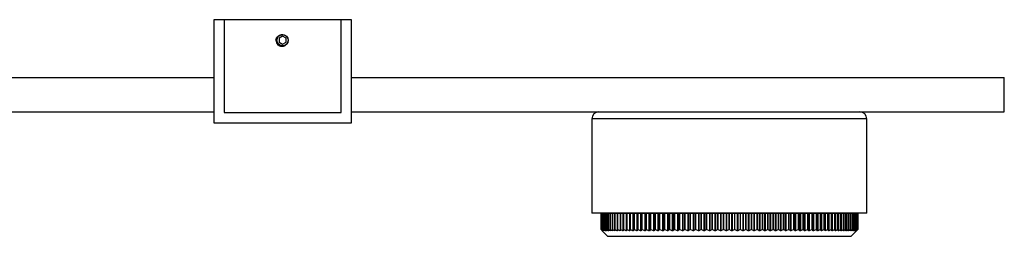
# Model space of a CAD drawing. Header units: millimetres. Extents: x 367 to 1041, y 410 to 622.
# Tile 6 of 10: x 707 to 851, y 410 to 441. Entities that reach past the tile are written whole.
import ezdxf

# ---------------------------------------------------------------- set-up
doc = ezdxf.new("R2010")
doc.units = ezdxf.units.MM

msp = doc.modelspace()

# ---------------------------------------------------------------- linework, layer by layer
at = {"color": 7, "linetype": 'Continuous', "lineweight": 25}
for p, q in [((737.21, 441.37), (735.71, 441.37)), ((735.71, 441.37), (735.71, 426.37)), ((754.21, 441.37), (737.21, 441.37)), ((737.21, 441.37), (737.21, 427.87)), ((754.21, 427.87), (754.21, 441.37)), ((755.71, 441.37), (754.21, 441.37)), ((755.71, 426.37), (755.71, 441.37)), ((745.71, 438.95), (745.21, 438.66)), ((745.21, 438.66), (745.21, 438.08)), ((746.21, 438.66), (745.71, 438.95)), ((746.21, 438.08), (746.21, 438.66)), ((745.21, 438.08), (745.71, 437.79)), ((745.71, 437.79), (746.21, 438.08)), ((555.71, 432.94), (735.71, 432.94)), ((755.71, 432.94), (850.71, 432.94)), ((850.71, 427.94), (850.71, 432.94)), ((696.87, 427.94), (735.71, 427.94)), ((737.21, 427.87), (754.21, 427.87)), ((755.71, 427.94), (791.71, 427.94)), ((790.71, 426.94), (790.71, 413.19)), ((791.71, 427.94), (810.71, 427.94)), ((810.71, 427.94), (829.71, 427.94)), ((829.71, 427.94), (850.71, 427.94)), ((830.71, 413.19), (830.71, 426.94)), ((735.71, 426.37), (755.71, 426.37)), ((810.71, 413.19), (790.71, 413.19)), ((792.04, 413.15), (792.04, 410.82)), ((792.05, 413.15), (792.04, 413.15)), ((792.05, 413.15), (792.05, 410.82)), ((792.09, 413.15), (792.05, 413.15)), ((792.05, 410.82), (792.05, 413.15)), ((792.05, 413.15), (792.05, 413.15)), ((792.09, 413.15), (792.09, 410.82)), ((792.17, 413.15), (792.09, 413.15)), ((792.09, 410.82), (792.09, 413.15)), ((792.09, 413.15), (792.09, 413.15)), ((792.17, 413.15), (792.17, 410.82)), ((792.28, 413.15), (792.17, 413.15)), ((792.17, 410.82), (792.17, 413.15)), ((792.17, 413.15), (792.17, 413.15)), ((792.28, 413.15), (792.28, 410.82)), ((792.43, 413.15), (792.28, 413.15)), ((792.28, 410.82), (792.28, 413.15)), ((792.28, 413.15), (792.28, 413.15)), ((792.43, 413.15), (792.43, 410.82)), ((792.62, 413.15), (792.43, 413.15)), ((792.43, 410.82), (792.43, 413.15)), ((792.43, 413.15), (792.43, 413.15)), ((792.62, 413.15), (792.62, 410.82)), ((792.84, 413.15), (792.62, 413.15)), ((792.62, 410.82), (792.62, 413.15)), ((792.62, 413.15), (792.62, 413.15)), ((792.84, 413.15), (792.84, 410.82)), ((793.09, 413.15), (792.84, 413.15)), ((792.84, 410.82), (792.84, 413.15)), ((792.84, 413.15), (792.84, 413.15)), ((793.09, 410.82), (793.09, 413.15)), ((793.1, 413.15), (793.09, 413.15)), ((793.1, 413.15), (793.1, 410.82)), ((793.38, 413.15), (793.1, 413.15)), ((793.38, 413.15), (793.38, 410.82)), ((793.7, 413.15), (793.38, 413.15)), ((793.38, 410.82), (793.38, 413.15)), ((793.38, 413.15), (793.38, 413.15)), ((793.7, 410.82), (793.7, 413.15)), ((793.71, 413.15), (793.7, 413.15)), ((793.71, 413.15), (793.71, 410.82)), ((794.04, 413.15), (793.71, 413.15)), ((794.04, 413.15), (794.04, 410.63)), ((794.06, 413.15), (794.04, 413.15)), ((794.06, 413.15), (794.06, 410.82)), ((794.41, 413.15), (794.06, 413.15)), ((794.06, 410.82), (794.06, 413.15)), ((794.06, 413.15), (794.06, 413.15)), ((794.41, 413.15), (794.41, 410.63)), ((794.44, 413.15), (794.41, 413.15)), ((794.44, 410.82), (794.44, 413.15)), ((794.45, 413.15), (794.44, 413.15)), ((794.44, 413.15), (794.44, 410.63)), ((794.44, 413.15), (794.44, 413.15)), ((794.45, 413.15), (794.45, 410.82)), ((794.8, 413.15), (794.45, 413.15)), ((794.8, 413.15), (794.8, 410.63)), ((794.84, 413.15), (794.8, 413.15)), ((794.84, 413.15), (794.84, 410.63)), ((794.86, 413.15), (794.84, 413.15)), ((794.86, 410.82), (794.86, 413.15)), ((794.87, 413.15), (794.86, 413.15)), ((794.87, 413.15), (794.87, 410.82)), ((795.23, 413.15), (794.87, 413.15)), ((795.23, 413.15), (795.23, 410.63)), ((795.27, 413.15), (795.23, 413.15)), ((795.27, 413.15), (795.27, 410.63)), ((795.31, 413.15), (795.27, 413.15)), ((795.31, 410.82), (795.31, 413.15)), ((795.32, 413.15), (795.31, 413.15)), ((795.32, 413.15), (795.32, 410.82)), ((795.69, 413.15), (795.32, 413.15)), ((795.69, 413.15), (795.69, 410.63)), ((795.73, 413.15), (795.69, 413.15)), ((795.73, 413.15), (795.73, 410.63)), ((795.79, 413.15), (795.73, 413.15)), ((795.79, 410.82), (795.79, 413.15)), ((795.8, 413.15), (795.79, 413.15)), ((795.8, 413.15), (795.8, 410.82)), ((796.18, 413.15), (795.8, 413.15)), ((796.18, 413.15), (796.18, 410.63)), ((796.22, 413.15), (796.18, 413.15)), ((796.22, 413.15), (796.22, 410.63)), ((796.3, 413.15), (796.22, 413.15)), ((796.3, 413.15), (796.3, 410.82)), ((796.69, 413.15), (796.3, 413.15)), ((796.3, 410.82), (796.3, 413.15)), ((796.3, 413.15), (796.3, 413.15)), ((796.69, 413.15), (796.69, 410.63)), ((796.74, 413.15), (796.69, 413.15)), ((796.74, 413.15), (796.74, 410.63)), ((796.83, 413.15), (796.74, 413.15)), ((796.83, 410.82), (796.83, 413.15)), ((796.84, 413.15), (796.83, 413.15)), ((796.84, 413.15), (796.84, 410.82)), ((797.24, 413.15), (796.84, 413.15)), ((797.24, 413.15), (797.24, 410.63)), ((797.28, 413.15), (797.24, 413.15)), ((797.28, 413.15), (797.28, 410.63)), ((797.4, 413.15), (797.28, 413.15)), ((797.4, 413.15), (797.4, 410.82)), ((797.8, 413.15), (797.4, 413.15)), ((797.4, 410.82), (797.4, 413.15)), ((797.4, 413.15), (797.4, 413.15)), ((797.8, 413.15), (797.8, 410.63)), ((797.85, 413.15), (797.8, 413.15)), ((797.85, 413.15), (797.85, 410.63)), ((797.98, 413.15), (797.85, 413.15)), ((797.98, 410.82), (797.98, 413.15)), ((797.99, 413.15), (797.98, 413.15)), ((797.99, 413.15), (797.99, 410.82)), ((798.4, 413.15), (797.99, 413.15)), ((798.4, 413.15), (798.4, 410.63)), ((798.45, 413.15), (798.4, 413.15)), ((798.45, 413.15), (798.45, 410.63)), ((798.6, 413.15), (798.45, 413.15)), ((798.6, 413.15), (798.6, 410.82)), ((799.01, 413.15), (798.6, 413.15)), ((798.6, 410.82), (798.6, 413.15)), ((798.6, 413.15), (798.6, 413.15)), ((799.01, 413.15), (799.01, 410.63)), ((799.07, 413.15), (799.01, 413.15)), ((799.07, 413.15), (799.07, 410.63)), ((799.23, 413.15), (799.07, 413.15)), ((799.23, 410.82), (799.23, 413.15)), ((799.24, 413.15), (799.23, 413.15)), ((799.24, 413.15), (799.24, 410.82)), ((799.65, 413.15), (799.24, 413.15)), ((799.65, 413.15), (799.65, 410.63)), ((799.71, 413.15), (799.65, 413.15)), ((799.71, 413.15), (799.71, 410.63)), ((799.89, 413.15), (799.71, 413.15)), ((799.89, 410.82), (799.89, 413.15)), ((799.9, 413.15), (799.89, 413.15)), ((799.9, 413.15), (799.9, 410.82)), ((800.32, 413.15), (799.9, 413.15)), ((800.32, 413.15), (800.32, 410.62)), ((800.37, 413.15), (800.32, 413.15)), ((800.37, 413.15), (800.37, 410.63)), ((800.57, 413.15), (800.37, 413.15)), ((800.57, 413.15), (800.57, 410.82)), ((801, 413.15), (800.57, 413.15)), ((800.57, 410.82), (800.57, 413.15)), ((800.57, 413.15), (800.57, 413.15)), ((801, 413.15), (801, 410.62)), ((801.06, 413.15), (801, 413.15)), ((801.06, 413.15), (801.06, 410.63)), ((801.27, 413.15), (801.06, 413.15)), ((801.27, 413.15), (801.27, 410.82)), ((801.7, 413.15), (801.27, 413.15)), ((801.27, 410.82), (801.27, 413.15)), ((801.27, 413.15), (801.27, 413.15)), ((801.7, 413.15), (801.7, 410.62)), ((801.76, 413.15), (801.7, 413.15)), ((801.76, 413.15), (801.76, 410.62)), ((801.99, 413.15), (801.76, 413.15)), ((801.99, 413.15), (801.99, 410.82)), ((802.41, 413.15), (801.99, 413.15)), ((801.99, 410.82), (801.99, 413.15)), ((801.99, 413.15), (801.99, 413.15)), ((802.41, 413.15), (802.41, 410.62)), ((802.48, 413.15), (802.41, 413.15)), ((802.48, 413.15), (802.48, 410.62)), ((802.72, 413.15), (802.48, 413.15)), ((802.72, 410.82), (802.72, 413.15)), ((802.72, 413.15), (802.72, 410.82)), ((803.15, 413.15), (802.72, 413.15)), ((802.72, 413.15), (802.72, 413.15)), ((803.15, 413.15), (803.15, 410.62)), ((803.21, 413.15), (803.15, 413.15)), ((803.21, 413.15), (803.21, 410.62)), ((803.47, 413.15), (803.21, 413.15)), ((803.47, 410.82), (803.47, 413.15)), ((803.47, 413.15), (803.47, 410.82)), ((803.47, 413.15), (803.47, 413.15)), ((803.9, 413.15), (803.47, 413.15)), ((803.9, 413.15), (803.9, 410.62)), ((803.96, 413.15), (803.9, 413.15)), ((803.96, 413.15), (803.96, 410.62)), ((804.23, 413.15), (803.96, 413.15)), ((804.23, 410.82), (804.23, 413.15)), ((804.24, 413.15), (804.23, 413.15)), ((804.24, 413.15), (804.24, 410.82)), ((804.66, 413.15), (804.24, 413.15)), ((804.66, 413.15), (804.66, 410.62)), ((804.72, 413.15), (804.66, 413.15)), ((804.72, 413.15), (804.72, 410.62)), ((805.01, 413.15), (804.72, 413.15)), ((805.01, 410.82), (805.01, 413.15)), ((805.01, 413.15), (805.01, 410.82)), ((805.01, 413.15), (805.01, 413.15)), ((805.43, 413.15), (805.01, 413.15)), ((805.43, 413.15), (805.43, 410.62)), ((805.5, 413.15), (805.43, 413.15)), ((805.5, 413.15), (805.5, 410.62)), ((805.8, 413.15), (805.5, 413.15)), ((805.8, 410.82), (805.8, 413.15)), ((805.8, 413.15), (805.8, 410.82)), ((805.8, 413.15), (805.8, 413.15)), ((806.21, 413.15), (805.8, 413.15)), ((806.21, 413.15), (806.21, 410.62)), ((806.28, 413.15), (806.21, 413.15)), ((806.28, 413.15), (806.28, 410.62)), ((806.59, 413.15), (806.28, 413.15)), ((806.59, 410.82), (806.59, 413.15)), ((806.59, 413.15), (806.59, 410.82)), ((806.59, 413.15), (806.59, 413.15)), ((807, 413.15), (806.59, 413.15)), ((807, 413.15), (807, 410.62)), ((807.07, 413.15), (807, 413.15)), ((807.07, 413.15), (807.07, 410.62)), ((807.4, 413.15), (807.07, 413.15)), ((807.4, 410.82), (807.4, 413.15)), ((807.4, 413.15), (807.4, 410.82)), ((807.4, 413.15), (807.4, 413.15)), ((807.8, 413.15), (807.4, 413.15)), ((807.8, 413.15), (807.8, 410.62)), ((807.87, 413.15), (807.8, 413.15)), ((807.87, 413.15), (807.87, 410.62)), ((808.21, 413.15), (807.87, 413.15)), ((808.21, 410.82), (808.21, 413.15)), ((808.21, 413.15), (808.21, 410.82)), ((808.21, 413.15), (808.21, 413.15)), ((808.61, 413.15), (808.21, 413.15)), ((808.61, 413.15), (808.61, 410.62)), ((808.68, 413.15), (808.61, 413.15)), ((808.68, 413.15), (808.68, 410.62)), ((809.02, 413.15), (808.68, 413.15)), ((809.02, 410.82), (809.02, 413.15)), ((809.02, 413.15), (809.02, 410.82)), ((809.02, 413.15), (809.02, 413.15)), ((809.42, 413.15), (809.02, 413.15)), ((809.42, 413.15), (809.42, 410.62)), ((809.49, 413.15), (809.42, 413.15)), ((809.49, 413.15), (809.49, 410.62)), ((809.84, 413.15), (809.49, 413.15)), ((809.84, 410.82), (809.84, 413.15)), ((809.84, 413.15), (809.84, 410.82)), ((809.84, 413.15), (809.84, 413.15)), ((810.23, 413.15), (809.84, 413.15)), ((810.23, 413.15), (810.23, 410.62)), ((810.3, 413.15), (810.23, 413.15)), ((810.3, 413.15), (810.3, 410.62)), ((810.66, 413.15), (810.3, 413.15)), ((810.66, 410.82), (810.66, 413.15)), ((810.66, 413.15), (810.66, 410.82)), ((810.66, 413.15), (810.66, 413.15)), ((811.04, 413.15), (810.66, 413.15)), ((830.71, 413.19), (810.71, 413.19)), ((811.04, 413.15), (811.04, 410.62)), ((811.11, 413.15), (811.04, 413.15)), ((811.11, 413.15), (811.11, 410.62)), ((811.48, 413.15), (811.11, 413.15)), ((811.48, 413.15), (811.48, 410.82)), ((811.85, 413.15), (811.48, 413.15)), ((811.85, 413.15), (811.85, 410.62)), ((811.92, 413.15), (811.85, 413.15)), ((811.92, 413.15), (811.92, 410.62)), ((812.3, 413.15), (811.92, 413.15)), ((812.3, 413.15), (812.3, 410.82)), ((812.66, 413.15), (812.3, 413.15)), ((812.66, 413.15), (812.66, 410.62)), ((812.73, 413.15), (812.66, 413.15)), ((812.73, 413.15), (812.73, 410.62)), ((813.12, 413.15), (812.73, 413.15)), ((813.12, 410.82), (813.12, 413.15)), ((813.12, 413.15), (813.12, 410.82)), ((813.46, 413.15), (813.12, 413.15)), ((813.12, 413.15), (813.12, 413.15)), ((813.46, 413.15), (813.46, 410.62)), ((813.53, 413.15), (813.46, 413.15)), ((813.53, 413.15), (813.53, 410.62)), ((813.93, 413.15), (813.53, 413.15)), ((813.93, 410.82), (813.93, 413.15)), ((813.93, 413.15), (813.93, 410.82)), ((813.93, 413.15), (813.93, 413.15)), ((814.26, 413.15), (813.93, 413.15)), ((814.26, 413.15), (814.26, 410.62)), ((814.33, 413.15), (814.26, 413.15)), ((814.33, 413.15), (814.33, 410.62)), ((814.74, 413.15), (814.33, 413.15)), ((814.74, 410.82), (814.74, 413.15)), ((814.74, 413.15), (814.74, 410.82)), ((814.74, 413.15), (814.74, 413.15)), ((815.06, 413.15), (814.74, 413.15)), ((815.06, 413.15), (815.06, 410.62)), ((815.13, 413.15), (815.06, 413.15)), ((815.13, 413.15), (815.13, 410.62)), ((815.53, 413.15), (815.13, 413.15)), ((815.53, 410.82), (815.53, 413.15)), ((815.53, 413.15), (815.53, 410.82)), ((815.53, 413.15), (815.53, 413.15)), ((815.84, 413.15), (815.53, 413.15)), ((815.84, 413.15), (815.84, 410.62)), ((815.91, 413.15), (815.84, 413.15)), ((815.91, 413.15), (815.91, 410.62)), ((816.32, 413.15), (815.91, 413.15)), ((816.32, 410.82), (816.32, 413.15)), ((816.32, 413.15), (816.32, 410.82)), ((816.32, 413.15), (816.32, 413.15)), ((816.62, 413.15), (816.32, 413.15)), ((816.62, 413.15), (816.62, 410.62)), ((816.68, 413.15), (816.62, 413.15)), ((816.68, 413.15), (816.68, 410.62)), ((817.1, 413.15), (816.68, 413.15)), ((817.1, 410.82), (817.1, 413.15)), ((817.1, 413.15), (817.1, 410.82)), ((817.1, 413.15), (817.1, 413.15)), ((817.38, 413.15), (817.1, 413.15)), ((817.38, 413.15), (817.38, 410.62)), ((817.45, 413.15), (817.38, 413.15)), ((817.45, 413.15), (817.45, 410.62)), ((817.86, 413.15), (817.45, 413.15)), ((817.86, 410.82), (817.86, 413.15)), ((817.86, 413.15), (817.86, 410.82)), ((817.86, 413.15), (817.86, 413.15)), ((818.13, 413.15), (817.86, 413.15)), ((818.13, 413.15), (818.13, 410.62)), ((818.2, 413.15), (818.13, 413.15)), ((818.2, 413.15), (818.2, 410.62)), ((818.61, 413.15), (818.2, 413.15)), ((818.61, 410.82), (818.61, 413.15)), ((818.62, 413.15), (818.61, 413.15)), ((818.62, 413.15), (818.62, 410.82)), ((818.87, 413.15), (818.62, 413.15)), ((818.87, 413.15), (818.87, 410.62)), ((818.93, 413.15), (818.87, 413.15)), ((818.93, 413.15), (818.93, 410.62)), ((819.35, 413.15), (818.93, 413.15)), ((819.35, 410.82), (819.35, 413.15)), ((819.35, 413.15), (819.35, 410.82)), ((819.35, 413.15), (819.35, 413.15)), ((819.59, 413.15), (819.35, 413.15)), ((819.59, 413.15), (819.59, 410.62)), ((819.65, 413.15), (819.59, 413.15)), ((819.65, 413.15), (819.65, 410.62)), ((820.07, 413.15), (819.65, 413.15)), ((820.07, 410.82), (820.07, 413.15)), ((820.07, 413.15), (820.07, 410.82)), ((820.07, 413.15), (820.07, 413.15)), ((820.29, 413.15), (820.07, 413.15)), ((820.29, 413.15), (820.29, 410.62)), ((820.35, 413.15), (820.29, 413.15)), ((820.35, 413.15), (820.35, 410.62)), ((820.77, 413.15), (820.35, 413.15)), ((820.77, 410.82), (820.77, 413.15)), ((820.77, 413.15), (820.77, 410.82)), ((820.77, 413.15), (820.77, 413.15)), ((820.98, 413.15), (820.77, 413.15)), ((820.98, 413.15), (820.98, 410.62)), ((821.04, 413.15), (820.98, 413.15)), ((821.04, 413.15), (821.04, 410.62)), ((821.45, 413.15), (821.04, 413.15)), ((821.45, 410.82), (821.45, 413.15)), ((821.45, 413.15), (821.45, 410.82)), ((821.45, 413.15), (821.45, 413.15)), ((821.64, 413.15), (821.45, 413.15)), ((821.64, 413.15), (821.64, 410.62)), ((821.7, 413.15), (821.64, 413.15)), ((821.7, 413.15), (821.7, 410.62)), ((822.11, 413.15), (821.7, 413.15)), ((822.11, 410.82), (822.11, 413.15)), ((822.11, 413.15), (822.11, 410.82)), ((822.11, 413.15), (822.11, 413.15)), ((822.29, 413.15), (822.11, 413.15)), ((822.29, 413.15), (822.29, 410.62)), ((822.34, 413.15), (822.29, 413.15)), ((822.34, 413.15), (822.34, 410.63)), ((822.75, 413.15), (822.34, 413.15)), ((822.75, 410.82), (822.75, 413.15)), ((822.75, 413.15), (822.75, 410.82)), ((822.75, 413.15), (822.75, 413.15)), ((822.91, 413.15), (822.75, 413.15)), ((822.91, 413.15), (822.91, 410.62)), ((822.96, 413.15), (822.91, 413.15)), ((822.96, 413.15), (822.96, 410.63)), ((823.37, 413.15), (822.96, 413.15)), ((823.37, 410.82), (823.37, 413.15)), ((823.37, 413.15), (823.37, 410.82)), ((823.37, 413.15), (823.37, 413.15)), ((823.51, 413.15), (823.37, 413.15)), ((823.51, 413.15), (823.51, 410.63)), ((823.56, 413.15), (823.51, 413.15)), ((823.56, 413.15), (823.56, 410.63)), ((823.96, 413.15), (823.56, 413.15)), ((823.96, 410.82), (823.96, 413.15)), ((823.96, 413.15), (823.96, 410.82)), ((823.96, 413.15), (823.96, 413.15)), ((824.08, 413.15), (823.96, 413.15)), ((824.08, 413.15), (824.08, 410.63)), ((824.13, 413.15), (824.08, 413.15)), ((824.13, 413.15), (824.13, 410.63)), ((824.52, 413.15), (824.13, 413.15)), ((824.52, 410.82), (824.52, 413.15)), ((824.53, 413.15), (824.52, 413.15)), ((824.53, 413.15), (824.53, 410.82)), ((824.63, 413.15), (824.53, 413.15)), ((824.63, 413.15), (824.63, 410.63)), ((824.67, 413.15), (824.63, 413.15)), ((824.67, 413.15), (824.67, 410.63)), ((825.06, 413.15), (824.67, 413.15)), ((825.06, 410.82), (825.06, 413.15)), ((825.07, 413.15), (825.06, 413.15)), ((825.07, 413.15), (825.07, 410.82)), ((825.15, 413.15), (825.07, 413.15)), ((825.15, 413.15), (825.15, 410.63)), ((825.19, 413.15), (825.15, 413.15)), ((825.19, 413.15), (825.19, 410.63)), ((825.57, 413.15), (825.19, 413.15)), ((825.57, 410.82), (825.57, 413.15)), ((825.58, 413.15), (825.57, 413.15)), ((825.58, 413.15), (825.58, 410.82)), ((825.64, 413.15), (825.58, 413.15)), ((825.64, 413.15), (825.64, 410.63)), ((825.68, 413.15), (825.64, 413.15)), ((825.68, 413.15), (825.68, 410.63)), ((826.05, 413.15), (825.68, 413.15)), ((826.05, 410.82), (826.05, 413.15)), ((826.06, 413.15), (826.05, 413.15)), ((826.06, 413.15), (826.06, 410.82)), ((826.11, 413.15), (826.06, 413.15)), ((826.11, 413.15), (826.11, 410.63)), ((826.15, 413.15), (826.11, 413.15)), ((826.15, 413.15), (826.15, 410.63)), ((826.51, 413.15), (826.15, 413.15)), ((826.51, 410.82), (826.51, 413.15)), ((826.51, 413.15), (826.51, 410.82)), ((826.51, 413.15), (826.51, 413.15)), ((826.54, 413.15), (826.51, 413.15)), ((826.54, 413.15), (826.54, 410.63)), ((826.58, 413.15), (826.54, 413.15)), ((826.58, 413.15), (826.58, 410.63)), ((826.93, 413.15), (826.58, 413.15)), ((826.93, 410.82), (826.93, 413.15)), ((826.93, 413.15), (826.93, 410.82)), ((826.93, 413.15), (826.93, 413.15)), ((826.94, 413.15), (826.93, 413.15)), ((826.94, 413.15), (826.94, 410.63)), ((826.98, 413.15), (826.94, 413.15)), ((826.98, 413.15), (826.98, 410.63)), ((827.32, 413.15), (826.98, 413.15)), ((827.32, 410.82), (827.32, 413.15)), ((827.33, 413.15), (827.32, 413.15)), ((827.33, 413.15), (827.33, 410.82)), ((827.35, 413.15), (827.33, 413.15)), ((827.35, 413.15), (827.35, 410.63)), ((827.68, 413.15), (827.35, 413.15)), ((827.68, 410.82), (827.68, 413.15)), ((827.68, 413.15), (827.68, 410.82)), ((827.68, 413.15), (827.68, 413.15)), ((827.69, 413.15), (827.69, 410.63)), ((828.01, 413.15), (827.69, 413.15)), ((828.01, 410.82), (828.01, 413.15)), ((828.01, 413.15), (828.01, 410.82)), ((828.01, 413.15), (828.01, 413.15)), ((828.3, 413.15), (828.01, 413.15)), ((828.3, 410.82), (828.3, 413.15)), ((828.3, 413.15), (828.3, 410.82)), ((828.3, 413.15), (828.3, 413.15)), ((828.56, 413.15), (828.3, 413.15)), ((828.56, 410.82), (828.56, 413.15)), ((828.56, 413.15), (828.56, 410.82)), ((828.56, 413.15), (828.56, 413.15)), ((828.78, 413.15), (828.56, 413.15)), ((828.78, 410.82), (828.78, 413.15)), ((828.79, 413.15), (828.78, 413.15)), ((828.79, 413.15), (828.79, 410.82)), ((828.97, 413.15), (828.79, 413.15)), ((828.97, 410.82), (828.97, 413.15)), ((828.98, 413.15), (828.97, 413.15)), ((828.98, 413.15), (828.98, 410.82)), ((829.13, 413.15), (828.98, 413.15)), ((829.13, 410.82), (829.13, 413.15)), ((829.13, 413.15), (829.13, 410.82)), ((829.13, 413.15), (829.13, 413.15)), ((829.25, 413.15), (829.13, 413.15)), ((829.25, 410.82), (829.25, 413.15)), ((829.25, 413.15), (829.25, 410.82)), ((829.25, 413.15), (829.25, 413.15)), ((829.33, 413.15), (829.25, 413.15)), ((829.33, 410.82), (829.33, 413.15)), ((829.33, 413.15), (829.33, 410.82)), ((829.33, 413.15), (829.33, 413.15)), ((829.38, 413.15), (829.33, 413.15)), ((829.38, 410.82), (829.38, 413.15)), ((829.38, 413.15), (829.38, 410.82)), ((829.38, 413.15), (829.38, 413.15)), ((829.39, 413.15), (829.38, 413.15)), ((829.39, 410.82), (829.39, 413.15)), ((792.23, 410.63), (792.04, 410.82)), ((792.05, 410.82), (792.23, 410.63)), ((792.05, 410.82), (792.05, 410.82)), ((792.26, 410.63), (792.05, 410.82)), ((792.09, 410.82), (792.26, 410.63)), ((792.09, 410.82), (792.09, 410.82)), ((792.31, 410.63), (792.09, 410.82)), ((792.17, 410.82), (792.32, 410.63)), ((792.17, 410.82), (792.17, 410.82)), ((792.41, 410.63), (792.17, 410.82)), ((792.17, 410.69), (793.04, 409.82)), ((792.28, 410.82), (792.42, 410.63)), ((792.28, 410.82), (792.28, 410.82)), ((792.54, 410.63), (792.28, 410.82)), ((792.43, 410.82), (792.55, 410.63)), ((792.43, 410.82), (792.43, 410.82)), ((792.7, 410.63), (792.43, 410.82)), ((792.62, 410.82), (792.72, 410.63)), ((792.62, 410.82), (792.62, 410.82)), ((792.9, 410.63), (792.62, 410.82)), ((792.84, 410.82), (792.92, 410.63)), ((792.84, 410.82), (792.84, 410.82)), ((793.14, 410.63), (792.84, 410.82)), ((811.83, 409.82), (793.04, 409.82)), ((793.09, 410.82), (793.16, 410.63)), ((793.09, 410.82), (793.1, 410.82)), ((793.4, 410.63), (793.1, 410.82)), ((793.38, 410.82), (793.43, 410.63)), ((793.38, 410.82), (793.38, 410.82)), ((793.71, 410.63), (793.38, 410.82)), ((793.7, 410.82), (793.73, 410.63)), ((793.7, 410.82), (793.71, 410.82)), ((794.04, 410.63), (793.71, 410.82)), ((794.06, 410.82), (794.07, 410.63)), ((794.06, 410.82), (794.06, 410.82)), ((794.41, 410.63), (794.06, 410.82)), ((794.44, 410.82), (794.44, 410.63)), ((794.44, 410.82), (794.45, 410.82)), ((794.8, 410.63), (794.45, 410.82)), ((794.86, 410.82), (794.84, 410.63)), ((794.86, 410.82), (794.87, 410.82)), ((795.23, 410.63), (794.87, 410.82)), ((795.31, 410.82), (795.27, 410.63)), ((795.31, 410.82), (795.32, 410.82)), ((795.69, 410.63), (795.32, 410.82)), ((795.79, 410.82), (795.73, 410.63)), ((795.79, 410.82), (795.8, 410.82)), ((796.18, 410.63), (795.8, 410.82)), ((796.3, 410.82), (796.22, 410.63)), ((796.3, 410.82), (796.3, 410.82)), ((796.69, 410.63), (796.3, 410.82)), ((796.83, 410.82), (796.74, 410.63)), ((796.83, 410.82), (796.84, 410.82)), ((797.24, 410.63), (796.84, 410.82)), ((797.4, 410.82), (797.28, 410.63)), ((797.4, 410.82), (797.4, 410.82)), ((797.8, 410.63), (797.4, 410.82)), ((797.98, 410.82), (797.85, 410.63)), ((797.98, 410.82), (797.99, 410.82)), ((798.4, 410.63), (797.99, 410.82)), ((798.6, 410.82), (798.45, 410.63)), ((798.6, 410.82), (798.6, 410.82)), ((799.01, 410.63), (798.6, 410.82)), ((799.23, 410.82), (799.07, 410.63)), ((799.23, 410.82), (799.24, 410.82)), ((799.65, 410.63), (799.24, 410.82)), ((799.89, 410.82), (799.71, 410.63)), ((799.89, 410.82), (799.9, 410.82)), ((800.32, 410.62), (799.9, 410.82)), ((800.57, 410.82), (800.37, 410.63)), ((800.57, 410.82), (800.57, 410.82)), ((801, 410.62), (800.57, 410.82)), ((801.27, 410.82), (801.06, 410.63)), ((801.27, 410.82), (801.27, 410.82)), ((801.7, 410.62), (801.27, 410.82)), ((801.99, 410.82), (801.76, 410.62)), ((801.99, 410.82), (801.99, 410.82)), ((802.41, 410.62), (801.99, 410.82)), ((802.72, 410.82), (802.48, 410.62)), ((802.72, 410.82), (802.72, 410.82)), ((803.15, 410.62), (802.72, 410.82)), ((803.47, 410.82), (803.21, 410.62)), ((803.47, 410.82), (803.47, 410.82)), ((803.9, 410.62), (803.47, 410.82)), ((804.23, 410.82), (803.96, 410.62)), ((804.23, 410.82), (804.24, 410.82)), ((804.66, 410.62), (804.24, 410.82)), ((805.01, 410.82), (804.72, 410.62)), ((805.01, 410.82), (805.01, 410.82)), ((805.43, 410.62), (805.01, 410.82)), ((805.8, 410.82), (805.5, 410.62)), ((805.8, 410.82), (805.8, 410.82)), ((806.21, 410.62), (805.8, 410.82)), ((806.59, 410.82), (806.28, 410.62)), ((806.59, 410.82), (806.59, 410.82)), ((807, 410.62), (806.59, 410.82)), ((807.4, 410.82), (807.07, 410.62)), ((807.4, 410.82), (807.4, 410.82)), ((807.8, 410.62), (807.4, 410.82)), ((808.21, 410.82), (807.87, 410.62)), ((808.21, 410.82), (808.21, 410.82)), ((808.61, 410.62), (808.21, 410.82)), ((809.02, 410.82), (808.68, 410.62)), ((809.02, 410.82), (809.02, 410.82)), ((809.42, 410.62), (809.02, 410.82)), ((809.84, 410.82), (809.49, 410.62)), ((809.84, 410.82), (809.84, 410.82)), ((810.23, 410.62), (809.84, 410.82)), ((810.66, 410.82), (810.3, 410.62)), ((811.04, 410.62), (810.66, 410.82)), ((811.48, 410.82), (811.11, 410.62)), ((811.85, 410.62), (811.48, 410.82)), ((828.39, 409.82), (811.83, 409.82)), ((812.3, 410.82), (811.92, 410.62)), ((812.66, 410.62), (812.3, 410.82)), ((813.12, 410.82), (812.73, 410.62)), ((813.46, 410.62), (813.12, 410.82)), ((813.93, 410.82), (813.53, 410.62)), ((813.93, 410.82), (813.93, 410.82)), ((814.26, 410.62), (813.93, 410.82)), ((814.74, 410.82), (814.33, 410.62)), ((814.74, 410.82), (814.74, 410.82)), ((815.06, 410.62), (814.74, 410.82)), ((815.53, 410.82), (815.13, 410.62)), ((815.53, 410.82), (815.53, 410.82)), ((815.84, 410.62), (815.53, 410.82)), ((816.32, 410.82), (815.91, 410.62)), ((816.32, 410.82), (816.32, 410.82)), ((816.62, 410.62), (816.32, 410.82)), ((817.1, 410.82), (816.68, 410.62)), ((817.1, 410.82), (817.1, 410.82)), ((817.38, 410.62), (817.1, 410.82)), ((817.86, 410.82), (817.45, 410.62)), ((817.86, 410.82), (817.86, 410.82)), ((818.13, 410.62), (817.86, 410.82)), ((818.61, 410.82), (818.2, 410.62)), ((818.61, 410.82), (818.62, 410.82)), ((818.87, 410.62), (818.62, 410.82)), ((819.35, 410.82), (818.93, 410.62)), ((819.35, 410.82), (819.35, 410.82)), ((819.59, 410.62), (819.35, 410.82)), ((820.07, 410.82), (819.65, 410.62)), ((820.07, 410.82), (820.07, 410.82)), ((820.29, 410.62), (820.07, 410.82)), ((820.77, 410.82), (820.35, 410.62)), ((820.77, 410.82), (820.77, 410.82)), ((820.98, 410.62), (820.77, 410.82)), ((821.45, 410.82), (821.04, 410.62)), ((821.45, 410.82), (821.45, 410.82)), ((821.64, 410.62), (821.45, 410.82)), ((822.11, 410.82), (821.7, 410.62)), ((822.11, 410.82), (822.11, 410.82)), ((822.29, 410.62), (822.11, 410.82)), ((822.75, 410.82), (822.34, 410.63)), ((822.75, 410.82), (822.75, 410.82)), ((822.91, 410.62), (822.75, 410.82)), ((823.37, 410.82), (822.96, 410.63)), ((823.37, 410.82), (823.37, 410.82)), ((823.51, 410.63), (823.37, 410.82)), ((823.96, 410.82), (823.56, 410.63)), ((823.96, 410.82), (823.96, 410.82)), ((824.08, 410.63), (823.96, 410.82)), ((824.52, 410.82), (824.13, 410.63)), ((824.52, 410.82), (824.53, 410.82)), ((824.63, 410.63), (824.53, 410.82)), ((825.06, 410.82), (824.67, 410.63)), ((825.06, 410.82), (825.07, 410.82)), ((825.15, 410.63), (825.07, 410.82)), ((825.57, 410.82), (825.19, 410.63)), ((825.57, 410.82), (825.58, 410.82)), ((825.64, 410.63), (825.58, 410.82)), ((826.05, 410.82), (825.68, 410.63)), ((826.05, 410.82), (826.06, 410.82)), ((826.11, 410.63), (826.06, 410.82)), ((826.51, 410.82), (826.15, 410.63)), ((826.51, 410.82), (826.51, 410.82)), ((826.54, 410.63), (826.51, 410.82)), ((826.93, 410.82), (826.58, 410.63)), ((826.93, 410.82), (826.93, 410.82)), ((826.94, 410.63), (826.93, 410.82)), ((827.32, 410.82), (826.98, 410.63)), ((827.32, 410.82), (827.33, 410.82)), ((827.32, 410.63), (827.33, 410.82)), ((827.68, 410.82), (827.35, 410.63)), ((827.66, 410.63), (827.68, 410.82)), ((827.68, 410.82), (827.68, 410.82)), ((828.01, 410.82), (827.69, 410.63)), ((827.97, 410.63), (828.01, 410.82)), ((828.3, 410.82), (827.99, 410.63)), ((828.01, 410.82), (828.01, 410.82)), ((828.24, 410.63), (828.3, 410.82)), ((828.56, 410.82), (828.26, 410.63)), ((828.3, 410.82), (828.3, 410.82)), ((828.39, 409.82), (829.31, 410.74)), ((828.48, 410.63), (828.56, 410.82)), ((828.78, 410.82), (828.5, 410.63)), ((828.56, 410.82), (828.56, 410.82)), ((828.69, 410.63), (828.79, 410.82)), ((828.97, 410.82), (828.7, 410.63)), ((828.78, 410.82), (828.79, 410.82)), ((828.86, 410.63), (828.98, 410.82)), ((829.13, 410.82), (828.87, 410.63)), ((828.97, 410.82), (828.98, 410.82)), ((829, 410.63), (829.13, 410.82)), ((829.25, 410.82), (829.01, 410.63)), ((829.1, 410.63), (829.25, 410.82)), ((829.33, 410.82), (829.1, 410.63)), ((829.13, 410.82), (829.13, 410.82)), ((829.16, 410.63), (829.33, 410.82)), ((829.38, 410.82), (829.17, 410.63)), ((829.19, 410.63), (829.38, 410.82)), ((829.39, 410.82), (829.19, 410.63)), ((829.25, 410.82), (829.25, 410.82)), ((829.33, 410.82), (829.33, 410.82)), ((829.38, 410.82), (829.38, 410.82))]:
    msp.add_line(p, q, dxfattribs=at)
at = {"color": 8, "linetype": 'Continuous', "lineweight": 25}
for p, q in [((810.71, 426.94), (790.71, 426.94)), ((830.71, 426.94), (810.71, 426.94)), ((792.26, 410.63), (792.26, 410.63)), ((792.31, 410.64), (792.31, 410.63)), ((792.41, 410.64), (792.41, 410.63)), ((792.54, 410.65), (792.54, 410.63)), ((792.7, 410.66), (792.7, 410.63)), ((792.9, 410.67), (792.9, 410.63)), ((793.14, 410.69), (793.14, 410.63)), ((793.4, 410.72), (793.4, 410.63)), ((793.71, 410.79), (793.71, 410.63)), ((827.99, 410.74), (827.99, 410.63)), ((828.26, 410.7), (828.26, 410.63)), ((828.5, 410.67), (828.5, 410.63)), ((828.7, 410.66), (828.7, 410.63)), ((828.87, 410.65), (828.87, 410.63)), ((829.01, 410.64), (829.01, 410.63)), ((829.1, 410.64), (829.1, 410.63)), ((829.17, 410.63), (829.17, 410.63))]:
    msp.add_line(p, q, dxfattribs=at)
at = {"color": 7, "linetype": 'Continuous', "lineweight": 25}
msp.add_circle((745.71, 438.37), 0.825, dxfattribs=at)
for centre, radius, start, end in [((745.71, 438.37), 0.975, 180, 224.4775), ((791.71, 426.94), 1, 90, 180), ((829.71, 426.94), 1, 0, 90)]:
    msp.add_arc(centre, radius, start, end, dxfattribs=at)
for points, knots in [([(744.74, 438.37), (744.76, 438.47), (744.8, 438.68), (744.98, 438.94), (745.23, 439.12), (745.53, 439.21), (745.8, 439.19), (745.95, 439.13), (746.01, 439.1)], [0, 0, 0, 0, 0.179641, 0.359228, 0.538275, 0.717897, 0.880241, 1, 1, 1, 1]), ([(746.01, 439.1), (746.06, 439.07), (746.19, 439.01), (746.36, 438.84), (746.48, 438.6), (746.52, 438.32), (746.46, 438.15), (746.44, 438.06)], [0, 0, 0, 0, 0.1421001, 0.3549297, 0.5677594, 0.780589, 1, 1, 1, 1]), ([(746.44, 438.06), (746.41, 437.99), (746.35, 437.82), (746.16, 437.63), (745.91, 437.5), (745.63, 437.45), (745.32, 437.49), (745.13, 437.6), (745.03, 437.67), (745.02, 437.69)], [0, 0, 0, 0, 0.142624, 0.295851, 0.449246, 0.620819, 0.793657, 0.966639, 1, 1, 1, 1]), ([(792.23, 410.63), (792.23, 410.63), (792.24, 410.62), (792.24, 410.62), (792.24, 410.62), (792.23, 410.63), (792.23, 410.63)], [0, 0, 0, 0, 0.263761, 0.530569, 0.77696, 1, 1, 1, 1]), ([(792.26, 410.63), (792.26, 410.63), (792.27, 410.62), (792.27, 410.62), (792.26, 410.62), (792.26, 410.63), (792.26, 410.63)], [0, 0, 0, 0, 0.263797, 0.530599, 0.776986, 1, 1, 1, 1]), ([(792.32, 410.63), (792.32, 410.63), (792.33, 410.62), (792.33, 410.62), (792.32, 410.62), (792.32, 410.63), (792.31, 410.63)], [0, 0, 0, 0, 0.263828, 0.530625, 0.77701, 1, 1, 1, 1]), ([(792.42, 410.63), (792.42, 410.63), (792.42, 410.62), (792.42, 410.62), (792.42, 410.62), (792.41, 410.63), (792.41, 410.63)], [0, 0, 0, 0, 0.263856, 0.530648, 0.777031, 1, 1, 1, 1]), ([(792.55, 410.63), (792.55, 410.63), (792.55, 410.62), (792.55, 410.62), (792.55, 410.62), (792.54, 410.63), (792.54, 410.63)], [0, 0, 0, 0, 0.26388, 0.530668, 0.77705, 1, 1, 1, 1]), ([(792.72, 410.63), (792.72, 410.63), (792.72, 410.62), (792.72, 410.62), (792.71, 410.62), (792.71, 410.63), (792.7, 410.63)], [0, 0, 0, 0, 0.263901, 0.530686, 0.7770661, 1, 1, 1, 1]), ([(792.92, 410.63), (792.92, 410.63), (792.92, 410.62), (792.92, 410.62), (792.91, 410.62), (792.91, 410.63), (792.9, 410.63)], [0, 0, 0, 0, 0.263919, 0.530701, 0.77708, 1, 1, 1, 1]), ([(793.16, 410.63), (793.16, 410.63), (793.16, 410.62), (793.16, 410.62), (793.15, 410.62), (793.14, 410.63), (793.14, 410.63)], [0, 0, 0, 0, 0.263934, 0.530714, 0.777093, 1, 1, 1, 1]), ([(793.43, 410.63), (793.43, 410.63), (793.43, 410.62), (793.42, 410.62), (793.42, 410.62), (793.41, 410.63), (793.4, 410.63)], [0, 0, 0, 0, 0.263946, 0.530725, 0.777103, 1, 1, 1, 1]), ([(793.73, 410.63), (793.73, 410.63), (793.73, 410.62), (793.73, 410.62), (793.72, 410.62), (793.71, 410.63), (793.71, 410.63)], [0, 0, 0, 0, 0.263956, 0.530735, 0.777112, 1, 1, 1, 1]), ([(794.07, 410.63), (794.07, 410.63), (794.07, 410.62), (794.06, 410.62), (794.05, 410.62), (794.04, 410.63), (794.04, 410.63)], [0, 0, 0, 0, 0.263964, 0.530742, 0.777119, 1, 1, 1, 1]), ([(794.44, 410.63), (794.44, 410.62), (794.44, 410.62), (794.43, 410.62), (794.42, 410.62), (794.41, 410.63), (794.41, 410.63)], [0, 0, 0, 0, 0.263969, 0.530747, 0.777124, 1, 1, 1, 1]), ([(794.84, 410.63), (794.84, 410.62), (794.84, 410.62), (794.83, 410.62), (794.82, 410.62), (794.81, 410.62), (794.8, 410.63)], [0, 0, 0, 0, 0.263972, 0.53075, 0.777128, 1, 1, 1, 1]), ([(795.27, 410.63), (795.27, 410.62), (795.27, 410.62), (795.26, 410.62), (795.25, 410.62), (795.24, 410.62), (795.23, 410.63)], [0, 0, 0, 0, 0.263972, 0.530752, 0.77713, 1, 1, 1, 1]), ([(795.73, 410.63), (795.73, 410.62), (795.73, 410.62), (795.72, 410.62), (795.7, 410.62), (795.69, 410.62), (795.69, 410.63)], [0, 0, 0, 0, 0.26397, 0.530752, 0.77713, 1, 1, 1, 1]), ([(796.22, 410.63), (796.22, 410.62), (796.22, 410.62), (796.21, 410.62), (796.19, 410.62), (796.18, 410.62), (796.18, 410.63)], [0, 0, 0, 0, 0.263966, 0.53075, 0.777129, 1, 1, 1, 1]), ([(796.74, 410.63), (796.74, 410.62), (796.73, 410.62), (796.72, 410.62), (796.71, 410.62), (796.7, 410.62), (796.69, 410.63)], [0, 0, 0, 0, 0.263959, 0.530746, 0.777127, 1, 1, 1, 1]), ([(797.28, 410.63), (797.28, 410.62), (797.28, 410.62), (797.26, 410.62), (797.25, 410.62), (797.24, 410.62), (797.24, 410.63)], [0, 0, 0, 0, 0.26395, 0.53074, 0.777122, 1, 1, 1, 1]), ([(797.85, 410.63), (797.85, 410.62), (797.85, 410.62), (797.83, 410.62), (797.82, 410.62), (797.81, 410.62), (797.8, 410.63)], [0, 0, 0, 0, 0.263938, 0.530732, 0.777116, 1, 1, 1, 1]), ([(798.45, 410.63), (798.45, 410.62), (798.44, 410.62), (798.43, 410.62), (798.41, 410.62), (798.4, 410.62), (798.4, 410.63)], [0, 0, 0, 0, 0.263924, 0.530722, 0.777107, 1, 1, 1, 1]), ([(799.07, 410.63), (799.07, 410.62), (799.06, 410.62), (799.05, 410.62), (799.03, 410.62), (799.02, 410.62), (799.01, 410.63)], [0, 0, 0, 0, 0.263906, 0.530709, 0.777097, 1, 1, 1, 1]), ([(799.71, 410.63), (799.71, 410.62), (799.7, 410.62), (799.69, 410.62), (799.67, 410.62), (799.66, 410.62), (799.65, 410.63)], [0, 0, 0, 0, 0.263886, 0.530694, 0.777084, 1, 1, 1, 1]), ([(800.37, 410.63), (800.37, 410.62), (800.36, 410.62), (800.35, 410.62), (800.33, 410.62), (800.32, 410.62), (800.32, 410.62)], [0, 0, 0, 0, 0.263862, 0.530676, 0.777069, 1, 1, 1, 1]), ([(801.06, 410.63), (801.05, 410.62), (801.05, 410.62), (801.03, 410.62), (801.01, 410.62), (801, 410.62), (801, 410.62)], [0, 0, 0, 0, 0.263834, 0.530656, 0.777051, 1, 1, 1, 1]), ([(801.76, 410.62), (801.75, 410.62), (801.75, 410.62), (801.73, 410.62), (801.71, 410.62), (801.7, 410.62), (801.7, 410.62)], [0, 0, 0, 0, 0.263802, 0.530632, 0.777031, 1, 1, 1, 1]), ([(802.48, 410.62), (802.47, 410.62), (802.46, 410.62), (802.45, 410.62), (802.43, 410.62), (802.42, 410.62), (802.41, 410.62)], [0, 0, 0, 0, 0.263766, 0.530604, 0.777007, 1, 1, 1, 1]), ([(803.21, 410.62), (803.21, 410.62), (803.2, 410.62), (803.18, 410.62), (803.16, 410.62), (803.15, 410.62), (803.15, 410.62)], [0, 0, 0, 0, 0.263725, 0.530572, 0.776979, 1, 1, 1, 1]), ([(803.96, 410.62), (803.96, 410.62), (803.95, 410.62), (803.93, 410.62), (803.91, 410.62), (803.9, 410.62), (803.9, 410.62)], [0, 0, 0, 0, 0.263678, 0.530536, 0.776947, 1, 1, 1, 1]), ([(804.72, 410.62), (804.72, 410.62), (804.71, 410.62), (804.69, 410.61), (804.67, 410.62), (804.66, 410.62), (804.66, 410.62)], [0, 0, 0, 0, 0.263625, 0.530494, 0.77691, 1, 1, 1, 1]), ([(805.5, 410.62), (805.49, 410.62), (805.48, 410.62), (805.46, 410.61), (805.45, 410.62), (805.43, 410.62), (805.43, 410.62)], [0, 0, 0, 0, 0.263564, 0.530446, 0.776868, 1, 1, 1, 1]), ([(806.28, 410.62), (806.28, 410.62), (806.27, 410.62), (806.25, 410.61), (806.23, 410.62), (806.22, 410.62), (806.21, 410.62)], [0, 0, 0, 0, 0.263476, 0.530376, 0.776805, 1, 1, 1, 1]), ([(807.07, 410.62), (807.07, 410.62), (807.06, 410.62), (807.04, 410.61), (807.02, 410.62), (807.01, 410.62), (807, 410.62)], [0, 0, 0, 0, 0.263552, 0.530441, 0.776866, 1, 1, 1, 1]), ([(807.87, 410.62), (807.87, 410.62), (807.86, 410.62), (807.84, 410.61), (807.82, 410.62), (807.81, 410.62), (807.8, 410.62)], [0, 0, 0, 0, 0.263619, 0.530499, 0.77692, 1, 1, 1, 1]), ([(808.68, 410.62), (808.67, 410.62), (808.66, 410.62), (808.64, 410.61), (808.62, 410.62), (808.61, 410.62), (808.61, 410.62)], [0, 0, 0, 0, 0.263678, 0.530551, 0.776969, 1, 1, 1, 1]), ([(809.49, 410.62), (809.48, 410.62), (809.47, 410.62), (809.45, 410.61), (809.43, 410.62), (809.42, 410.62), (809.42, 410.62)], [0, 0, 0, 0, 0.263731, 0.530597, 0.777013, 1, 1, 1, 1]), ([(810.3, 410.62), (810.29, 410.62), (810.28, 410.62), (810.26, 410.61), (810.24, 410.62), (810.23, 410.62), (810.23, 410.62)], [0, 0, 0, 0, 0.263778, 0.530639, 0.777052, 1, 1, 1, 1]), ([(811.11, 410.62), (811.1, 410.62), (811.09, 410.62), (811.07, 410.61), (811.05, 410.62), (811.04, 410.62), (811.04, 410.62)], [0, 0, 0, 0, 0.263819, 0.530676, 0.777087, 1, 1, 1, 1]), ([(811.92, 410.62), (811.91, 410.62), (811.9, 410.62), (811.88, 410.61), (811.86, 410.62), (811.85, 410.62), (811.85, 410.62)], [0, 0, 0, 0, 0.263856, 0.530709, 0.777119, 1, 1, 1, 1]), ([(812.73, 410.62), (812.72, 410.62), (812.71, 410.62), (812.69, 410.61), (812.67, 410.62), (812.66, 410.62), (812.66, 410.62)], [0, 0, 0, 0, 0.263889, 0.530739, 0.777147, 1, 1, 1, 1]), ([(813.53, 410.62), (813.53, 410.62), (813.52, 410.62), (813.5, 410.61), (813.48, 410.62), (813.47, 410.62), (813.46, 410.62)], [0, 0, 0, 0, 0.263918, 0.530766, 0.777173, 1, 1, 1, 1]), ([(814.33, 410.62), (814.33, 410.62), (814.32, 410.62), (814.3, 410.61), (814.28, 410.62), (814.27, 410.62), (814.26, 410.62)], [0, 0, 0, 0, 0.263943, 0.530789, 0.777196, 1, 1, 1, 1]), ([(815.13, 410.62), (815.12, 410.62), (815.11, 410.62), (815.09, 410.61), (815.07, 410.62), (815.06, 410.62), (815.06, 410.62)], [0, 0, 0, 0, 0.263965, 0.53081, 0.777216, 1, 1, 1, 1]), ([(815.91, 410.62), (815.9, 410.62), (815.89, 410.62), (815.87, 410.61), (815.86, 410.62), (815.85, 410.62), (815.84, 410.62)], [0, 0, 0, 0, 0.263984, 0.530829, 0.777234, 1, 1, 1, 1]), ([(816.68, 410.62), (816.68, 410.62), (816.67, 410.62), (816.65, 410.61), (816.63, 410.62), (816.62, 410.62), (816.62, 410.62)], [0, 0, 0, 0, 0.264, 0.530844, 0.77725, 1, 1, 1, 1]), ([(817.45, 410.62), (817.44, 410.62), (817.43, 410.62), (817.41, 410.61), (817.39, 410.62), (817.39, 410.62), (817.38, 410.62)], [0, 0, 0, 0, 0.264013, 0.530858, 0.777264, 1, 1, 1, 1]), ([(818.2, 410.62), (818.19, 410.62), (818.18, 410.62), (818.16, 410.61), (818.14, 410.62), (818.14, 410.62), (818.13, 410.62)], [0, 0, 0, 0, 0.264024, 0.53087, 0.777276, 1, 1, 1, 1]), ([(818.93, 410.62), (818.93, 410.62), (818.91, 410.62), (818.89, 410.61), (818.88, 410.62), (818.87, 410.62), (818.87, 410.62)], [0, 0, 0, 0, 0.264032, 0.530879, 0.777285, 1, 1, 1, 1]), ([(819.65, 410.62), (819.64, 410.62), (819.63, 410.62), (819.61, 410.62), (819.6, 410.62), (819.59, 410.62), (819.59, 410.62)], [0, 0, 0, 0, 0.2640376, 0.530886, 0.7772933, 1, 1, 1, 1]), ([(820.35, 410.62), (820.35, 410.62), (820.33, 410.62), (820.32, 410.62), (820.3, 410.62), (820.3, 410.62), (820.29, 410.62)], [0, 0, 0, 0, 0.264041, 0.530891, 0.777299, 1, 1, 1, 1]), ([(821.04, 410.62), (821.03, 410.62), (821.02, 410.62), (821, 410.62), (820.99, 410.62), (820.98, 410.62), (820.98, 410.62)], [0, 0, 0, 0, 0.264042, 0.530894, 0.777303, 1, 1, 1, 1]), ([(821.7, 410.62), (821.69, 410.62), (821.68, 410.62), (821.66, 410.62), (821.65, 410.62), (821.65, 410.62), (821.64, 410.62)], [0, 0, 0, 0, 0.26404, 0.530895, 0.777305, 1, 1, 1, 1]), ([(822.34, 410.63), (822.34, 410.62), (822.32, 410.62), (822.31, 410.62), (822.29, 410.62), (822.29, 410.62), (822.29, 410.62)], [0, 0, 0, 0, 0.264036, 0.530894, 0.777305, 1, 1, 1, 1]), ([(822.96, 410.63), (822.96, 410.62), (822.94, 410.62), (822.93, 410.62), (822.92, 410.62), (822.91, 410.62), (822.91, 410.62)], [0, 0, 0, 0, 0.264029, 0.53089, 0.777303, 1, 1, 1, 1]), ([(823.56, 410.63), (823.55, 410.62), (823.54, 410.62), (823.52, 410.62), (823.51, 410.62), (823.51, 410.62), (823.51, 410.63)], [0, 0, 0, 0, 0.264019, 0.530884, 0.777299, 1, 1, 1, 1]), ([(824.13, 410.63), (824.12, 410.62), (824.11, 410.62), (824.1, 410.62), (824.09, 410.62), (824.08, 410.62), (824.08, 410.63)], [0, 0, 0, 0, 0.264007, 0.530876, 0.777293, 1, 1, 1, 1]), ([(824.67, 410.63), (824.67, 410.62), (824.66, 410.62), (824.64, 410.62), (824.63, 410.62), (824.63, 410.62), (824.63, 410.63)], [0, 0, 0, 0, 0.263992, 0.530866, 0.777284, 1, 1, 1, 1]), ([(825.19, 410.63), (825.19, 410.62), (825.18, 410.62), (825.16, 410.62), (825.15, 410.62), (825.15, 410.62), (825.15, 410.63)], [0, 0, 0, 0, 0.263974, 0.530852, 0.777273, 1, 1, 1, 1]), ([(825.68, 410.63), (825.68, 410.62), (825.67, 410.62), (825.65, 410.62), (825.65, 410.62), (825.64, 410.62), (825.64, 410.63)], [0, 0, 0, 0, 0.263952, 0.530836, 0.777259, 1, 1, 1, 1]), ([(826.15, 410.63), (826.14, 410.62), (826.13, 410.62), (826.12, 410.62), (826.11, 410.62), (826.11, 410.62), (826.11, 410.63)], [0, 0, 0, 0, 0.263927, 0.530817, 0.777242, 1, 1, 1, 1]), ([(826.58, 410.63), (826.57, 410.62), (826.56, 410.62), (826.55, 410.62), (826.54, 410.62), (826.54, 410.62), (826.54, 410.63)], [0, 0, 0, 0, 0.263898, 0.530795, 0.777223, 1, 1, 1, 1]), ([(826.98, 410.63), (826.97, 410.62), (826.96, 410.62), (826.95, 410.62), (826.95, 410.62), (826.94, 410.62), (826.94, 410.63)], [0, 0, 0, 0, 0.263864, 0.530768, 0.7772, 1, 1, 1, 1]), ([(827.35, 410.63), (827.34, 410.62), (827.33, 410.62), (827.32, 410.62), (827.32, 410.62), (827.32, 410.62), (827.32, 410.63)], [0, 0, 0, 0, 0.263826, 0.530738, 0.777173, 1, 1, 1, 1]), ([(827.69, 410.63), (827.68, 410.62), (827.67, 410.62), (827.66, 410.62), (827.66, 410.62), (827.66, 410.62), (827.66, 410.63)], [0, 0, 0, 0, 0.263783, 0.530703, 0.777142, 1, 1, 1, 1]), ([(827.99, 410.63), (827.99, 410.63), (827.98, 410.62), (827.97, 410.62), (827.96, 410.62), (827.97, 410.63), (827.97, 410.63)], [0, 0, 0, 0, 0.263733, 0.530664, 0.777106, 1, 1, 1, 1]), ([(828.26, 410.63), (828.26, 410.63), (828.25, 410.62), (828.24, 410.62), (828.24, 410.62), (828.24, 410.63), (828.24, 410.63)], [0, 0, 0, 0, 0.263677, 0.530618, 0.777065, 1, 1, 1, 1]), ([(828.5, 410.63), (828.5, 410.63), (828.49, 410.62), (828.48, 410.62), (828.48, 410.62), (828.48, 410.63), (828.48, 410.63)], [0, 0, 0, 0, 0.263613, 0.530566, 0.777018, 1, 1, 1, 1]), ([(828.7, 410.63), (828.7, 410.63), (828.69, 410.62), (828.69, 410.62), (828.68, 410.62), (828.69, 410.63), (828.69, 410.63)], [0, 0, 0, 0, 0.26354, 0.5305064, 0.7769646, 1, 1, 1, 1]), ([(828.87, 410.63), (828.87, 410.63), (828.86, 410.62), (828.86, 410.62), (828.86, 410.62), (828.86, 410.63), (828.86, 410.63)], [0, 0, 0, 0, 0.263632, 0.530583, 0.777035, 1, 1, 1, 1]), ([(829.01, 410.63), (829, 410.63), (829, 410.62), (828.99, 410.62), (828.99, 410.62), (828.99, 410.63), (829, 410.63)], [0, 0, 0, 0, 0.263695, 0.530636, 0.777084, 1, 1, 1, 1]), ([(829.1, 410.63), (829.1, 410.63), (829.1, 410.62), (829.09, 410.62), (829.09, 410.62), (829.1, 410.63), (829.1, 410.63)], [0, 0, 0, 0, 0.263751, 0.530683, 0.777127, 1, 1, 1, 1]), ([(829.17, 410.63), (829.16, 410.63), (829.16, 410.62), (829.16, 410.62), (829.16, 410.62), (829.16, 410.63), (829.16, 410.63)], [0, 0, 0, 0, 0.2638, 0.530724, 0.777164, 1, 1, 1, 1]), ([(829.19, 410.63), (829.19, 410.63), (829.19, 410.62), (829.18, 410.62), (829.19, 410.62), (829.19, 410.63), (829.19, 410.63)], [0, 0, 0, 0, 0.263844, 0.53076, 0.777197, 1, 1, 1, 1])]:
    msp.add_open_spline(points, degree=3, knots=knots, dxfattribs=at)

doc.saveas('drawing.dxf')
